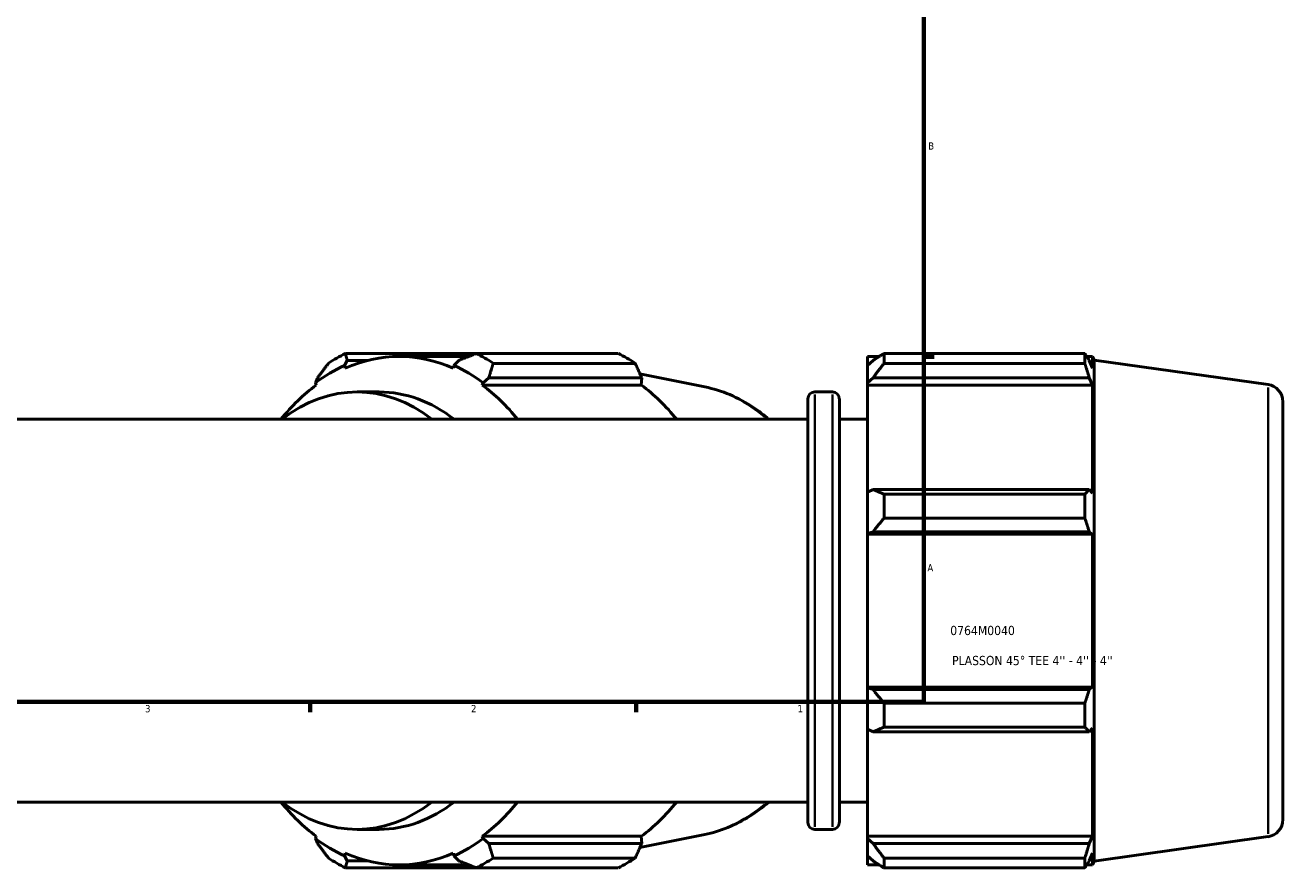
# Model space of a CAD drawing. Header units: inches. Extents: x -0.9 to 73.2, y -25.2 to 46.5.
# Tile 6 of 9: x 21.8 to 38.2, y -1.2 to 9.8. Entities that reach past the tile are written whole.
import ezdxf

# ---------------------------------------------------------------- set-up
doc = ezdxf.new("R2010")
doc.units = ezdxf.units.IN
doc.header["$MEASUREMENT"] = 0
for name, color, linetype, lineweight in [('Border (ANSI)', 7, 'Continuous', 70), ('Title (ANSI)', 7, 'Continuous', 50), ('Visible (ANSI)', 7, 'Continuous', 50), ('Visible Narrow (ANSI)', 7, 'Continuous', 35)]:
    doc.layers.add(name, color=color, linetype=linetype, lineweight=lineweight)
doc.styles.add('Note Text (ANSI)', font='tahoma.ttf')
doc.styles.add('Text Style29', font='tahoma.ttf')

# ---------------------------------------------------------------- blocks, each defined once
blk = doc.blocks.new('Borders Default Border')
at = {"layer": 'Border (ANSI)'}
for p, q in [((33.5, 5.5), (33.634, 5.5)), ((25.5, 1), (25.5, 0.866)), ((29.75, 1), (29.75, 0.866))]:
    blk.add_line(p, q, dxfattribs=at)
at = {"layer": 'Border (ANSI)', "flags": 128}
blk.add_lwpolyline([(0.5, 1), (0.5, 21), (33.5, 21), (33.5, 1), (0.5, 1)], dxfattribs=at)
at = {"layer": 'Border (ANSI)', "color": 5, "true_color": 0x0000ff, "char_height": 0.0945, "attachment_point": 7, "style": 'Note Text (ANSI)'}
for s, insert in [('B', (33.558, 8.203)), ('A', (33.547, 2.703)), ('3', (23.346, 0.864)), ('2', (27.596, 0.866)), ('1', (31.854, 0.866))]:
    blk.add_mtext(s, dxfattribs=dict(at, insert=insert))
blk = doc.blocks.new('Title Blocks ANSI - Large')
at = {"layer": 'Title (ANSI)', "color": 5, "true_color": 0x0000ff, "style": 'Text Style29'}
for tag, p in [('PART_NUMBER_001', (0.345, 0.873)), ('DESCRIPTION_001', (0.369, 0.481))]:
    blk.add_attdef(tag, p, '', height=0.12, dxfattribs=at)

msp = doc.modelspace()

# ---------------------------------------------------------------- linework, layer by layer
at = {"layer": 'Visible (ANSI)'}
for p, q in [((25.948, 5.387), (25.983, 5.455)), ((27.666, 5.545), (25.958, 5.545)), ((25.983, 5.455), (26.249, 5.455)), ((26.661, 5.506), (27.567, 5.506)), ((27.439, 5.455), (27.373, 5.387)), ((27.666, 5.545), (29.517, 5.545)), ((29.737, 5.416), (27.886, 5.416)), ((32.768, 5.506), (32.768, 5.387)), ((32.768, 5.506), (32.919, 5.506)), ((32.839, 5.455), (32.768, 5.387)), ((32.982, 5.545), (32.982, 5.416)), ((32.982, 5.545), (35.6, 5.545)), ((35.6, 5.416), (32.982, 5.416)), ((35.6, 5.416), (35.6, 5.545)), ((35.625, 5.506), (35.701, 5.506)), ((35.701, 5.353), (35.658, 5.455)), ((35.701, 5.353), (35.701, 5.506)), ((35.721, 5.457), (35.701, 5.506)), ((35.721, -1.075), (35.721, 5.457)), ((37.989, 5.138), (35.721, 5.457)), ((25.956, 5.353), (25.948, 5.387)), ((27.373, 5.387), (27.366, 5.353)), ((30.645, 5.109), (29.799, 5.279)), ((32.768, 5.163), (32.768, 5.387)), ((25.594, 5.227), (25.567, 5.163)), ((25.567, 5.163), (25.578, 5.132)), ((27.743, 5.132), (27.755, 5.163)), ((27.743, 5.132), (29.817, 5.132)), ((27.755, 5.163), (27.829, 5.227)), ((27.829, 5.227), (29.822, 5.227)), ((29.822, 5.227), (29.817, 5.132)), ((32.768, 5.163), (32.839, 5.227)), ((32.768, 5.132), (32.768, 5.163)), ((32.768, 5.132), (32.768, 3.738)), ((32.768, 5.132), (35.701, 5.132)), ((32.839, 5.227), (35.658, 5.227)), ((35.658, 5.227), (35.701, 5.132)), ((35.701, 3.722), (35.701, 5.132)), ((26.11, 5.043), (26.4, 5.043)), ((31.988, -0.571), (31.988, 4.953)), ((32.078, 5.043), (32.309, 5.043)), ((32.399, 4.953), (32.399, -0.571)), ((38.182, 4.916), (38.182, -0.534)), ((19.765, 4.686), (31.988, 4.686)), ((32.399, 4.686), (32.768, 4.686)), ((32.839, 3.771), (32.768, 3.738)), ((32.768, 3.199), (32.768, 3.738)), ((35.658, 3.771), (32.839, 3.771)), ((32.982, 3.709), (32.982, 3.398)), ((32.982, 3.709), (35.6, 3.709)), ((35.6, 3.398), (35.6, 3.709)), ((35.701, 3.722), (35.658, 3.771)), ((35.6, 3.398), (32.982, 3.398)), ((32.768, 3.199), (32.839, 3.22)), ((32.768, 3.188), (32.768, 3.199)), ((32.768, 3.188), (32.768, 1.194)), ((32.768, 3.188), (35.701, 3.188)), ((32.839, 3.22), (35.658, 3.22)), ((35.658, 3.22), (35.701, 3.188)), ((35.701, 1.194), (35.701, 3.188)), ((32.768, 1.183), (32.768, 1.194)), ((32.768, 1.194), (35.701, 1.194)), ((32.768, 0.644), (32.768, 1.183)), ((32.839, 1.162), (32.768, 1.183)), ((35.658, 1.162), (32.839, 1.162)), ((35.701, 1.194), (35.658, 1.162)), ((32.982, 0.984), (32.982, 0.673)), ((32.982, 0.984), (35.6, 0.984)), ((35.6, 0.673), (35.6, 0.984)), ((35.6, 0.673), (32.982, 0.673)), ((35.658, 0.611), (35.701, 0.66)), ((35.701, -0.75), (35.701, 0.66)), ((32.768, 0.644), (32.839, 0.611)), ((32.768, 0.644), (32.768, -0.75)), ((32.839, 0.611), (35.658, 0.611)), ((19.765, -0.305), (31.988, -0.305)), ((32.399, -0.305), (32.768, -0.305)), ((25.578, -0.75), (25.567, -0.782)), ((25.567, -0.782), (25.594, -0.845)), ((26.11, -0.661), (26.4, -0.661)), ((27.755, -0.782), (27.743, -0.75)), ((27.743, -0.75), (29.817, -0.75)), ((27.829, -0.845), (27.755, -0.782)), ((30.645, -0.727), (29.799, -0.897)), ((29.817, -0.75), (29.822, -0.845)), ((32.078, -0.661), (32.309, -0.661)), ((32.768, -0.782), (32.768, -0.75)), ((32.768, -0.75), (35.701, -0.75)), ((32.768, -1.005), (32.768, -0.782)), ((32.839, -0.845), (32.768, -0.782)), ((35.701, -0.75), (35.658, -0.845)), ((37.989, -0.756), (35.721, -1.075)), ((25.948, -1.005), (25.956, -0.971)), ((27.366, -0.971), (27.373, -1.005)), ((29.822, -0.845), (27.829, -0.845)), ((35.658, -0.845), (32.839, -0.845)), ((35.658, -1.073), (35.701, -0.971)), ((35.701, -1.125), (35.701, -0.971)), ((25.983, -1.073), (25.948, -1.005)), ((26.249, -1.073), (25.983, -1.073)), ((26.661, -1.125), (27.567, -1.125)), ((27.373, -1.005), (27.439, -1.073)), ((27.886, -1.035), (29.737, -1.035)), ((32.768, -1.005), (32.839, -1.073)), ((32.768, -1.005), (32.768, -1.125)), ((32.768, -1.125), (32.919, -1.125)), ((32.982, -1.035), (32.982, -1.164)), ((32.982, -1.035), (35.6, -1.035)), ((35.6, -1.164), (35.6, -1.035)), ((35.625, -1.125), (35.701, -1.125)), ((35.721, -1.075), (35.701, -1.125)), ((25.958, -1.164), (27.666, -1.164)), ((29.517, -1.164), (27.666, -1.164)), ((35.6, -1.164), (32.982, -1.164))]:
    msp.add_line(p, q, dxfattribs=at)
for centre, radius, start, end in [((37.957, 4.916), 0.225, 0, 82), ((32.078, 4.953), 0.0898, 90, 180), ((32.309, 4.953), 0.0898, 0, 90), ((32.078, -0.571), 0.0898, 180, 270), ((32.309, -0.571), 0.0898, 270, 0), ((37.957, -0.534), 0.225, 278, 0)]:
    msp.add_arc(centre, radius, start, end, dxfattribs=at)
for centre, major_axis, start_param, end_param in [((26.812, 2.191), (0, 3.565), 0.345435, 0.439963), ((26.661, 2.191), (0, 3.315), 5.977753, 6.588618), ((26.812, 2.191), (0, 3.565), 5.843222, 5.93775), ((28.664, 2.191), (0, 3.565), 5.843222, 5.93775), ((26.661, 2.191), (0, 3.351), 0.305433, 0.479966), ((26.661, 2.191), (0, 3.351), 5.80322, 5.977753), ((26.661, 2.191), (0, -3.315), 3.621558, 3.860253), ((26.11, 2.191), (0, 2.852), 5.777825, 6.788546), ((26.661, 2.191), (0, 3.315), 5.564525, 5.80322), ((28.735, 2.191), (0, -3.315), 2.422932, 2.661627), ((26.4, 2.191), (0, 2.852), 5.777825, 6.283185), ((26.661, 2.191), (0, -3.315), 5.564525, 5.80322), ((26.11, 2.191), (0, -2.852), 5.777825, 6.788546), ((26.4, 2.191), (0, -2.852), 0, 0.505361), ((26.661, 2.191), (0, 3.315), 3.621558, 3.860253), ((28.735, 2.191), (0, -3.315), 0.479966, 0.718661), ((26.661, 2.191), (0, -3.351), 5.80322, 5.977753), ((26.661, 2.191), (0, -3.351), 0.305433, 0.479966), ((26.661, 2.191), (0, -3.315), 5.977753, 6.588618), ((26.812, 2.191), (0, -3.565), 5.843222, 5.93775), ((26.812, 2.191), (0, -3.565), 0.345435, 0.439963), ((28.664, 2.191), (0, -3.565), 0.345435, 0.439963)]:
    msp.add_ellipse(centre, major_axis=major_axis, ratio=0.707107, start_param=start_param, end_param=end_param, dxfattribs=at)
for points, weights in [([(25.594, 5.227), (25.664, 5.32), (25.738, 5.416)], [1.00574632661, 1.0056263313, 1.0046855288]), ([(25.958, 5.545), (25.97, 5.499), (25.983, 5.455)], [1.00560820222, 1.00642815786, 1.00642653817]), ([(27.439, 5.455), (27.549, 5.499), (27.666, 5.545)], [1.00555223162, 1.0053975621, 1.0044223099]), ([(27.886, 5.416), (27.856, 5.32), (27.829, 5.227)], [1.00560820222, 1.00642815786, 1.00642653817]), ([(29.822, 5.227), (29.781, 5.32), (29.737, 5.416)], [2.43954291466, 2.41140748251, 2.38165074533]), ([(32.982, 5.545), (32.907, 5.499), (32.839, 5.455)], [1.01453799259, 1.01039650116, 1.00545046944]), ([(32.839, 5.227), (32.907, 5.32), (32.982, 5.416)], [1.00545046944, 1.01039650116, 1.01453799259]), ([(35.6, 5.545), (35.63, 5.499), (35.658, 5.455)], [1, 1.00089954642, 1.00098210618]), ([(35.658, 5.227), (35.63, 5.32), (35.6, 5.416)], [1.00098210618, 1.00089954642, 1]), ([(32.982, 3.709), (32.907, 3.741), (32.839, 3.771)], [1.01453799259, 1.01039650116, 1.00545046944]), ([(35.6, 3.709), (35.63, 3.741), (35.658, 3.771)], [1, 1.00089954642, 1.00098210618]), ([(32.839, 3.22), (32.907, 3.307), (32.982, 3.398)], [1.00545046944, 1.01039650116, 1.01453799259]), ([(35.658, 3.22), (35.63, 3.307), (35.6, 3.398)], [1.00098210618, 1.00089954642, 1]), ([(32.982, 0.984), (32.907, 1.075), (32.839, 1.162)], [1.01453799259, 1.01039650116, 1.00545046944]), ([(35.6, 0.984), (35.63, 1.075), (35.658, 1.162)], [1, 1.00089954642, 1.00098210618]), ([(32.839, 0.611), (32.907, 0.641), (32.982, 0.673)], [1.00545046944, 1.01039650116, 1.01453799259]), ([(35.658, 0.611), (35.63, 0.641), (35.6, 0.673)], [1.00098210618, 1.00089954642, 1]), ([(25.738, -1.035), (25.664, -0.938), (25.594, -0.845)], [1.00560820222, 1.00642815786, 1.00642653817]), ([(27.829, -0.845), (27.856, -0.938), (27.886, -1.035)], [1.00574632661, 1.0056263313, 1.0046855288]), ([(29.737, -1.035), (29.781, -0.938), (29.822, -0.845)], [2.39104022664, 2.42091427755, 2.44916063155]), ([(32.982, -1.035), (32.907, -0.938), (32.839, -0.845)], [1.01453799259, 1.01039650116, 1.00545046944]), ([(35.6, -1.035), (35.63, -0.938), (35.658, -0.845)], [1, 1.00089954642, 1.00098210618]), ([(25.983, -1.073), (25.97, -1.117), (25.958, -1.164)], [1.00555223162, 1.0053975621, 1.0044223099]), ([(27.666, -1.164), (27.549, -1.117), (27.439, -1.073)], [1.00560820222, 1.00642815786, 1.00642653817]), ([(32.839, -1.073), (32.907, -1.117), (32.982, -1.164)], [1.00545046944, 1.01039650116, 1.01453799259]), ([(35.658, -1.073), (35.63, -1.117), (35.6, -1.164)], [1.00098210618, 1.00089954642, 1])]:
    msp.add_rational_spline(points, weights, degree=2, dxfattribs=at)
for points, knots in [([(30.645, 5.109), (30.867, 5.064), (31.082, 4.973), (31.348, 4.794), (31.416, 4.743), (31.481, 4.686)], [0.1410076, 0.1410076, 0.1410076, 0.1410076, 0.4415196, 0.4415196, 0.5481184, 0.5481184, 0.5481184, 0.5481184]), ([(31.481, -0.305), (31.402, -0.373), (31.319, -0.434), (31.049, -0.604), (30.85, -0.686), (30.645, -0.727)], [2.5934742, 2.5934742, 2.5934742, 2.5934742, 2.7229027, 2.7229027, 3.000585, 3.000585, 3.000585, 3.000585])]:
    msp.add_open_spline(points, degree=3, knots=knots, dxfattribs=at)
at = {"layer": 'Visible Narrow (ANSI)'}
for p, q in [((37.989, -0.72), (37.989, 5.102)), ((32.078, 5.008), (32.078, -0.626)), ((32.309, -0.626), (32.309, 5.008))]:
    msp.add_line(p, q, dxfattribs=at)
for major_axis, start_param, end_param in [((0, 2.947), 5.743281, 6.121183), ((0, -2.947), 0.162002, 0.539904)]:
    msp.add_ellipse((30.352, 2.191), major_axis=major_axis, ratio=0.707107, start_param=start_param, end_param=end_param, dxfattribs=at)

# ---------------------------------------------------------------- block references
msp.add_blockref('Borders Default Border', (0, 0))
msp.add_blockref('Title Blocks ANSI - Large', (33.5, 1)).add_auto_attribs({'PART_NUMBER_001': '0764M0040', 'DESCRIPTION_001': "PLASSON 45° TEE 4'' - 4'' - 4''"})

doc.saveas('drawing.dxf')
